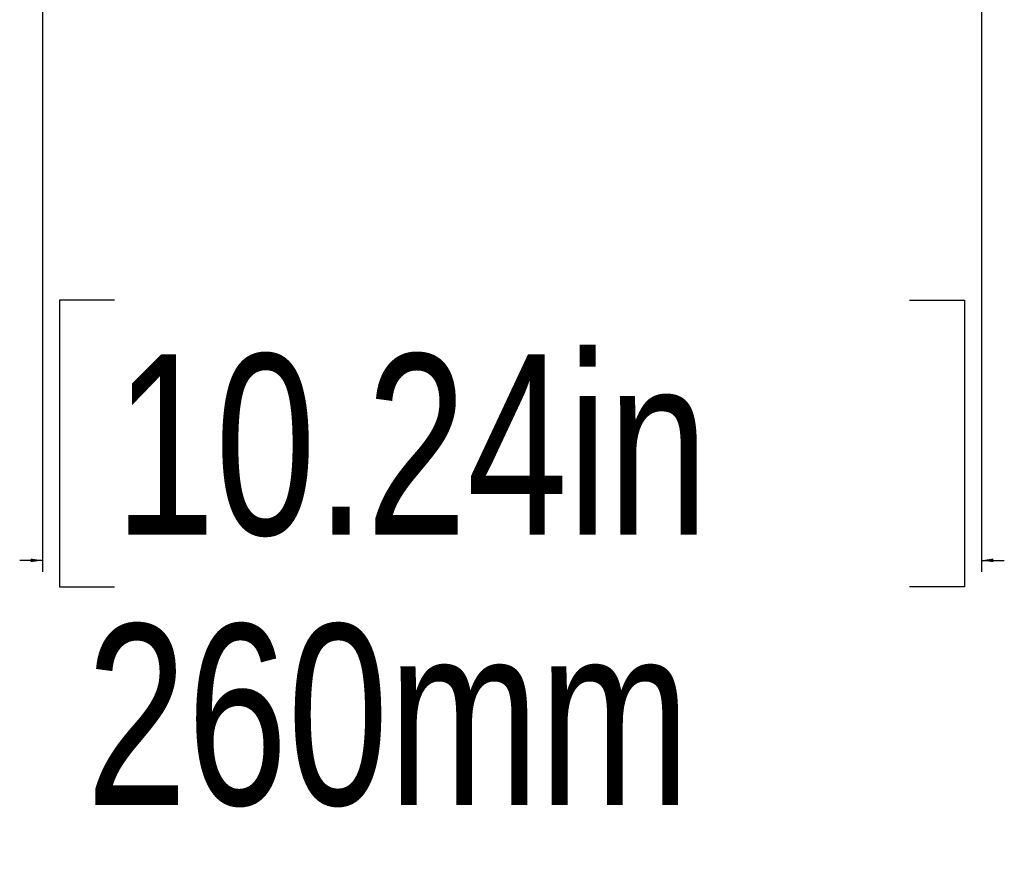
# Model space of a CAD drawing. Header units: millimetres. Extents: x 20 to 20084, y 40 to 15282.
# Tile 12 of 93: x 6298 to 6843, y 1044 to 1510. Entities that reach past the tile are written whole.
import ezdxf

# ---------------------------------------------------------------- set-up
doc = ezdxf.new("R2010")
doc.units = ezdxf.units.MM
doc.header["$LTSCALE"] = 2
doc.layers.add('COMPONENT_GEOMETRY', color=7, linetype='Continuous')
doc.styles.add('SLDTEXTSTYLE0', font='TXT', dxfattribs={"width": 0.75})
doc.dimstyles.new('SLDDIMSTYLE2', dxfattribs={"dimtxt": 100, "dimasz": 6.604, "dimexe": 0, "dimexo": 0.0625, "dimgap": 25, "dimtad": 0, "dimtih": 1, "dimtoh": 1, "dimdec": 1, "dimrnd": 1e-09, "dimzin": 12, "dimdsep": 46, "dimtxsty": 'SLDTEXTSTYLE0', "dimsah": 1, "dimcen": 0.09, "dimadec": 0, "dimazin": 3, "dimtfac": 1, "dimtdec": 1, "dimtmove": 0, "dimatfit": 0, "dimfxl": 1, "dimfrac": 2, "dimtolj": 1, "dimtzin": 12, "dimarcsym": 0})

# ---------------------------------------------------------------- blocks, each defined once
blk = doc.blocks.new('_D_4')
at = {"layer": 'COMPONENT_GEOMETRY', "color": 7}
for p, q in [((6310.64, 1519.06), (6310.64, 1204.27)), ((6830.64, 1519.06), (6830.64, 1204.27)), ((6350.43, 1354.65), (6319.96, 1354.65)), ((6319.96, 1354.65), (6319.96, 1195.9)), ((6790.85, 1354.65), (6821.32, 1354.65)), ((6821.32, 1354.65), (6821.32, 1195.9)), ((6310.64, 1210.62), (6297.94, 1210.62)), ((6830.64, 1210.62), (6843.34, 1210.62)), ((6319.96, 1195.9), (6350.43, 1195.9)), ((6821.32, 1195.9), (6790.85, 1195.9))]:
    blk.add_line(p, q, dxfattribs=at)
for points in [[(6310.64, 1210.62), (6304.03, 1211.64), (6304.03, 1209.61)], [(6830.64, 1210.62), (6837.24, 1209.61), (6837.24, 1211.64)]]:
    blk.add_solid(points, dxfattribs=at)
at = {"layer": 'COMPONENT_GEOMETRY', "color": 7, "char_height": 100, "attachment_point": 1, "style": 'SLDTEXTSTYLE0'}
for s, insert in [('10.24in', (6350.43, 1324.81)), ('260mm', (6334.81, 1175.19))]:
    blk.add_mtext(s, dxfattribs=dict(at, insert=insert))

msp = doc.modelspace()

# ---------------------------------------------------------------- dimensions: what is measured, and where the dimension line sits
at = {"layer": 'COMPONENT_GEOMETRY', "color": 7}
dim = msp.add_linear_dim(base=(6310.64, 1210.62), p1=(6830.64, 1521.6), p2=(6310.64, 1521.6), dimstyle='SLDDIMSTYLE2', dxfattribs=at)
dim.commit()
dim.dimension.update_dxf_attribs({"geometry": '_D_4', "text_midpoint": (6570.64, 1210.62), "dimtype": 160})

doc.saveas('drawing.dxf')
